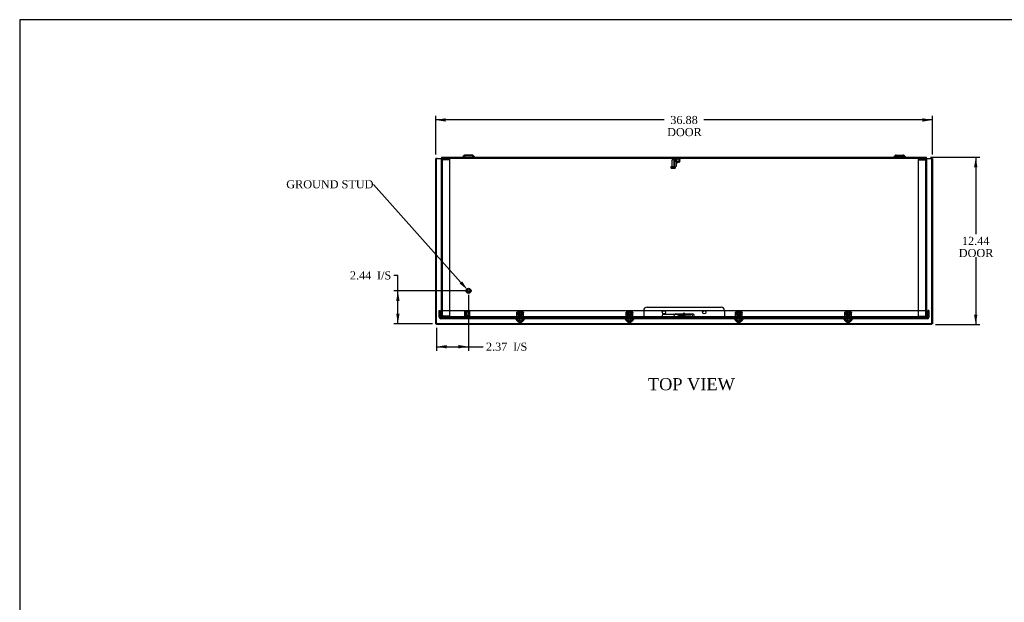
# Model space of a CAD drawing. Header units: inches. Extents: x 1 to 150, y -1 to 99.
# Tile 4 of 8: x 1 to 74, y 56 to 99. Entities that reach past the tile are written whole.
import ezdxf
from ezdxf import colors
from ezdxf.entities.mleader import LeaderData, LeaderLine
from ezdxf.enums import TextEntityAlignment as Align
from ezdxf.lldxf.tags import DXFTag
from ezdxf.math import Vec2, Vec3

# ---------------------------------------------------------------- set-up
doc = ezdxf.new("R2010")
doc.units = ezdxf.units.IN
doc.header["$MEASUREMENT"] = 0
for name, color, linetype in [('COM55240', 7, 'Continuous'), ('COM70472-31', 7, 'Continuous'), ('COM70473-31', 7, 'Continuous'), ('COM70474-5', 7, 'Continuous'), ('COM70475', 7, 'Continuous'), ('Default', 7, 'Continuous'), ('GRDKITSTARWASHER', 7, 'Continuous'), ('NTS16522', 7, 'Continuous'), ('RNG17670', 7, 'Continuous'), ('RVT19019', 7, 'Continuous'), ('SCS18970', 7, 'Continuous'), ('SCS19475', 7, 'Continuous'), ('STD26152', 7, 'Continuous'), ('WAF250205', 7, 'Continuous')]:
    doc.layers.add(name, color=color, linetype=linetype)
doc.styles.add('SEACAD_Times_New_Roman', font='times.ttf')
tags = doc.linetypes.add('HIDDEN2', pattern=[0.1875, 0.125, -0.0625]).pattern_tags.tags
tags[6:7] = [DXFTag(74, 4), DXFTag(75, 0), DXFTag(340, '0'), DXFTag(46, 0.0), DXFTag(50, 0.0), DXFTag(44, 0.0), DXFTag(45, 0.0)]
tags[4:5] = [DXFTag(74, 4), DXFTag(75, 0), DXFTag(340, '0'), DXFTag(46, 0.0), DXFTag(50, 0.0), DXFTag(44, 0.0), DXFTag(45, 0.0)]
doc.dimstyles.new('HAMMOND_(STH_-_120x80)', dxfattribs={"dimtxt": 0.6, "dimasz": 0.75, "dimexe": 0.3, "dimexo": 0.3, "dimgap": 0.15, "dimtad": 0, "dimtih": 1, "dimtoh": 1, "dimzin": 0, "dimdsep": 46, "dimtxsty": 'SEACAD_Times_New_Roman', "dimblk1": '_SE_FILLED', "dimblk2": '_SE_FILLED', "dimsah": 1, "dimcen": 0.3, "dimadec": 0, "dimazin": 0, "dimtfac": 0.8, "dimtofl": 0, "dimtmove": 1, "dimatfit": 3, "dimfxl": 1, "dimtolj": 1, "dimtzin": 0, "dimarcsym": 0})

# ---------------------------------------------------------------- blocks, each defined once
blk = doc.blocks.new('SE5')
at = {"layer": 'COM55240', "color": 7, "linetype": 'HIDDEN2'}
for p, q in [((49.455, 77.433), (49.455, 77.49)), ((49.518, 77.49), (49.455, 77.49)), ((50.393, 77.49), (49.518, 77.49)), ((49.518, 77.433), (49.518, 77.49)), ((49.58, 77.526), (49.58, 77.578)), ((49.83, 77.578), (49.58, 77.578)), ((49.83, 77.526), (49.58, 77.526)), ((49.58, 77.526), (49.58, 77.441)), ((49.58, 77.49), (49.58, 77.433)), ((49.83, 77.526), (49.83, 77.578)), ((49.83, 77.441), (49.83, 77.526)), ((49.83, 77.49), (49.83, 77.433)), ((49.887, 77.49), (49.887, 77.433)), ((50.024, 77.433), (50.024, 77.49)), ((50.143, 77.49), (50.143, 77.433)), ((50.268, 77.433), (50.268, 77.49)), ((50.33, 77.433), (50.33, 77.49)), ((50.393, 77.433), (50.393, 77.49)), ((50.455, 77.49), (50.393, 77.49)), ((50.455, 77.433), (50.455, 77.49)), ((49.58, 77.433), (49.58, 77.441)), ((49.83, 77.441), (49.83, 77.433))]:
    blk.add_line(p, q, dxfattribs=at)
at = {"layer": 'COM70472-31', "color": 7, "linetype": 'Continuous'}
for p, q in [((31.518, 76.923), (31.518, 89.181)), ((31.626, 89.181), (31.518, 89.181)), ((31.626, 89.181), (31.955, 89.181)), ((31.955, 89.289), (67.955, 89.289)), ((31.955, 89.289), (31.955, 89.181)), ((33.614, 89.415), (33.496, 89.298)), ((34.224, 89.445), (33.686, 89.445)), ((34.414, 89.298), (34.296, 89.415)), ((65.614, 89.415), (65.496, 89.298)), ((65.686, 89.445), (66.224, 89.445)), ((66.414, 89.298), (66.296, 89.415)), ((67.955, 89.181), (67.955, 89.289)), ((67.955, 89.181), (68.285, 89.181)), ((68.393, 89.181), (68.285, 89.181)), ((68.393, 89.181), (68.393, 76.923)), ((31.518, 76.923), (31.59, 76.923)), ((31.59, 76.851), (31.59, 76.923)), ((68.32, 76.851), (31.59, 76.851)), ((68.32, 76.851), (68.32, 76.923)), ((68.393, 76.923), (68.321, 76.923))]:
    blk.add_line(p, q, dxfattribs=at)
at = {"layer": 'COM70472-31', "color": 7, "linetype": 'HIDDEN2'}
for p, q in [((31.59, 76.923), (31.59, 89.181)), ((31.955, 89.217), (67.955, 89.217)), ((31.955, 89.109), (31.955, 89.181)), ((33.665, 89.364), (33.547, 89.247)), ((34.224, 89.373), (33.686, 89.373)), ((33.83, 89.445), (33.83, 89.373)), ((34.08, 89.373), (34.08, 89.445)), ((34.363, 89.247), (34.245, 89.364)), ((65.665, 89.364), (65.547, 89.247)), ((65.686, 89.373), (66.224, 89.373)), ((65.83, 89.445), (65.83, 89.373)), ((66.08, 89.373), (66.08, 89.445)), ((66.363, 89.247), (66.245, 89.364)), ((67.955, 89.181), (67.955, 89.089)), ((68.321, 89.181), (68.321, 76.923)), ((31.955, 77.361), (31.955, 77.489)), ((32.55, 77.469), (32.58, 77.469)), ((32.55, 77.469), (32.55, 77.361)), ((32.58, 77.469), (32.58, 77.453)), ((48.455, 77.628), (50.455, 77.628)), ((67.33, 77.469), (67.36, 77.469)), ((67.33, 77.433), (67.33, 77.469)), ((67.36, 77.469), (67.36, 77.361)), ((67.955, 77.469), (67.955, 77.361)), ((68.32, 76.923), (31.59, 76.923)), ((67.33, 77.433), (32.58, 77.433)), ((32.58, 77.361), (32.58, 77.381)), ((37.668, 77.433), (37.668, 77.361)), ((37.898, 77.361), (37.898, 77.433)), ((45.783, 77.433), (45.783, 77.361)), ((46.013, 77.361), (46.013, 77.433)), ((49.887, 77.433), (49.887, 77.361)), ((50.024, 77.361), (50.024, 77.433)), ((53.897, 77.433), (53.897, 77.361)), ((54.127, 77.361), (54.127, 77.433)), ((62.012, 77.433), (62.012, 77.361)), ((62.242, 77.361), (62.242, 77.433))]:
    blk.add_line(p, q, dxfattribs=at)
at = {"layer": 'COM70472-31', "color": 7, "linetype": 'Continuous'}
for centre, radius, start, end in [((33.475, 89.319), 0.03, 270, 315), ((33.686, 89.343), 0.102, 90, 135), ((34.224, 89.343), 0.102, 45, 90), ((34.435, 89.319), 0.03, 225, 270), ((65.475, 89.319), 0.03, 270, 315), ((65.686, 89.343), 0.102, 90, 135), ((66.224, 89.343), 0.102, 45, 90), ((66.435, 89.319), 0.03, 225, 270)]:
    blk.add_arc(centre, radius, start, end, dxfattribs=at)
at = {"layer": 'COM70472-31', "color": 7, "linetype": 'HIDDEN2'}
for centre, radius, start, end in [((33.475, 89.319), 0.102, 270, 315), ((33.686, 89.343), 0.03, 90, 135), ((34.224, 89.343), 0.03, 45, 90), ((34.435, 89.319), 0.102, 225, 270), ((65.475, 89.319), 0.102, 270, 315), ((65.686, 89.343), 0.03, 90, 135), ((66.224, 89.343), 0.03, 45, 90), ((66.435, 89.319), 0.102, 225, 270), ((48.455, 77.503), 0.125, 90, 195.78331), ((50.455, 77.503), 0.125, 344.21669, 90)]:
    blk.add_arc(centre, radius, start, end, dxfattribs=at)
for points, knots in [([(48.455, 77.361), (48.448, 77.361), (48.442, 77.361), (48.428, 77.361), (48.422, 77.361), (48.409, 77.362), (48.403, 77.363), (48.391, 77.366), (48.385, 77.368), (48.374, 77.375), (48.369, 77.379), (48.36, 77.39), (48.356, 77.397), (48.348, 77.414), (48.345, 77.424), (48.339, 77.445), (48.337, 77.457), (48.335, 77.469)], [0, 0, 0, 0, 0.125, 0.125, 0.25, 0.25, 0.375, 0.375, 0.5, 0.5, 0.625, 0.625, 0.75, 0.75, 0.875, 0.875, 1, 1, 1, 1]), ([(48.455, 77.433), (48.452, 77.433), (48.446, 77.433), (48.437, 77.433), (48.428, 77.433), (48.42, 77.433), (48.411, 77.434), (48.403, 77.434), (48.395, 77.434), (48.387, 77.435), (48.377, 77.437), (48.365, 77.44), (48.354, 77.446), (48.346, 77.452), (48.342, 77.458), (48.338, 77.463), (48.336, 77.467), (48.335, 77.469)], [0, 0, 0, 0, 0.064467, 0.128729, 0.192586, 0.25584, 0.318296, 0.379772, 0.440105, 0.499142, 0.556739, 0.680356, 0.795221, 0.84942, 0.9015, 0.95162, 1, 1, 1, 1]), ([(50.575, 77.469), (50.573, 77.457), (50.571, 77.445), (50.565, 77.424), (50.562, 77.414), (50.554, 77.397), (50.55, 77.39), (50.541, 77.379), (50.536, 77.375), (50.525, 77.368), (50.519, 77.366), (50.507, 77.363), (50.501, 77.362), (50.488, 77.361), (50.482, 77.361), (50.468, 77.361), (50.462, 77.361), (50.455, 77.361)], [0, 0, 0, 0, 0.125, 0.125, 0.25, 0.25, 0.375, 0.375, 0.5, 0.5, 0.625, 0.625, 0.75, 0.75, 0.875, 0.875, 1, 1, 1, 1]), ([(50.575, 77.469), (50.575, 77.468), (50.574, 77.466), (50.572, 77.462), (50.569, 77.459), (50.567, 77.456), (50.564, 77.453), (50.561, 77.45), (50.558, 77.448), (50.555, 77.446), (50.551, 77.444), (50.547, 77.442), (50.543, 77.44), (50.539, 77.439), (50.535, 77.438), (50.526, 77.436), (50.513, 77.434), (50.497, 77.433), (50.482, 77.433), (50.468, 77.433), (50.459, 77.433), (50.455, 77.433)], [0, 0, 0, 0, 0.027466, 0.055461, 0.084035, 0.11323, 0.14308, 0.173615, 0.204858, 0.236824, 0.269518, 0.302936, 0.337071, 0.37191, 0.407439, 0.443638, 0.575107, 0.712953, 0.807502, 0.903408, 1, 1, 1, 1])]:
    blk.add_open_spline(points, degree=3, knots=knots, dxfattribs=at)
at = {"layer": 'COM70472-31', "color": 7, "linetype": 'Continuous'}
for points in [[(31.518, 76.923), (31.518, 76.926), (31.52, 76.929), (31.531, 76.935), (31.539, 76.938), (31.559, 76.944), (31.571, 76.947), (31.597, 76.953), (31.611, 76.956), (31.626, 76.959)], [(31.626, 76.959), (31.623, 76.955), (31.62, 76.95), (31.614, 76.941), (31.611, 76.937), (31.605, 76.93), (31.602, 76.928), (31.596, 76.924), (31.593, 76.923), (31.59, 76.923)], [(31.59, 76.923), (31.59, 76.926), (31.59, 76.929), (31.594, 76.935), (31.597, 76.938), (31.603, 76.944), (31.607, 76.947), (31.616, 76.953), (31.621, 76.956), (31.626, 76.959)], [(31.626, 76.959), (31.623, 76.945), (31.62, 76.931), (31.614, 76.905), (31.611, 76.893), (31.605, 76.873), (31.602, 76.865), (31.596, 76.854), (31.593, 76.851), (31.59, 76.851)], [(68.285, 76.959), (68.289, 76.956), (68.294, 76.953), (68.303, 76.947), (68.307, 76.944), (68.313, 76.938), (68.316, 76.935), (68.32, 76.929), (68.321, 76.926), (68.321, 76.923)], [(68.32, 76.923), (68.317, 76.923), (68.314, 76.924), (68.308, 76.928), (68.305, 76.93), (68.299, 76.937), (68.296, 76.941), (68.29, 76.95), (68.287, 76.955), (68.285, 76.959)], [(68.32, 76.851), (68.317, 76.851), (68.314, 76.854), (68.308, 76.865), (68.305, 76.873), (68.299, 76.893), (68.296, 76.905), (68.29, 76.931), (68.287, 76.945), (68.285, 76.959)], [(68.285, 76.959), (68.299, 76.956), (68.313, 76.953), (68.339, 76.947), (68.351, 76.944), (68.371, 76.938), (68.379, 76.935), (68.39, 76.929), (68.393, 76.926), (68.393, 76.923)]]:
    blk.add_open_spline(points, degree=3, knots=[0, 0, 0, 0, 0.25, 0.25, 0.5, 0.5, 0.75, 0.75, 1, 1, 1, 1], dxfattribs=at)
at = {"layer": 'COM70473-31', "color": 7, "linetype": 'HIDDEN2'}
for p, q in [((31.783, 77.397), (31.783, 77.914)), ((31.783, 77.914), (31.855, 77.914)), ((31.855, 77.397), (31.855, 77.914)), ((31.908, 77.397), (31.908, 77.914)), ((31.908, 77.914), (68.002, 77.914)), ((49.33, 77.647), (50.58, 77.647)), ((68.002, 77.914), (68.002, 77.397)), ((68.055, 77.914), (68.055, 77.397)), ((68.127, 77.914), (68.055, 77.914)), ((68.127, 77.914), (68.127, 77.397)), ((68.019, 77.361), (31.891, 77.361)), ((68.019, 77.289), (31.891, 77.289)), ((31.908, 77.397), (31.908, 77.361)), ((31.908, 77.361), (31.908, 77.289)), ((37.432, 77.289), (37.559, 77.143)), ((37.487, 77.337), (37.655, 77.143)), ((37.559, 77.143), (38.007, 77.143)), ((37.912, 77.143), (38.079, 77.337)), ((38.007, 77.143), (38.134, 77.289)), ((45.547, 77.289), (45.674, 77.143)), ((45.601, 77.337), (45.769, 77.143)), ((45.674, 77.143), (46.122, 77.143)), ((46.026, 77.143), (46.194, 77.337)), ((46.122, 77.143), (46.248, 77.289)), ((53.662, 77.289), (53.788, 77.143)), ((53.716, 77.337), (53.884, 77.143)), ((53.788, 77.143), (54.236, 77.143)), ((54.141, 77.143), (54.309, 77.337)), ((54.236, 77.143), (54.363, 77.289)), ((61.776, 77.289), (61.903, 77.143)), ((61.831, 77.337), (61.999, 77.143)), ((61.903, 77.143), (62.351, 77.143)), ((62.256, 77.143), (62.423, 77.337)), ((62.351, 77.143), (62.478, 77.289)), ((68.002, 77.361), (68.002, 77.397)), ((68.002, 77.361), (68.002, 77.289))]:
    blk.add_line(p, q, dxfattribs=at)
for centre, radius, start, end in [((49.33, 77.522), 0.125, 90, 270), ((50.58, 77.522), 0.125, 270, 90), ((31.891, 77.397), 0.108, 180, 270), ((31.891, 77.397), 0.036, 180, 270), ((37.432, 77.289), 0.072, 41, 90), ((38.134, 77.289), 0.072, 90, 139), ((45.547, 77.289), 0.072, 41, 90), ((46.248, 77.289), 0.072, 90, 139), ((53.662, 77.289), 0.072, 41, 90), ((54.363, 77.289), 0.072, 90, 139), ((61.776, 77.289), 0.072, 41, 90), ((62.478, 77.289), 0.072, 90, 139), ((68.019, 77.397), 0.036, 270, 0), ((68.019, 77.397), 0.108, 270, 0)]:
    blk.add_arc(centre, radius, start, end, dxfattribs=at)
at = {"layer": 'COM70474-5', "color": 7, "linetype": 'HIDDEN2'}
for p, q in [((32.58, 89.217), (32.58, 89.145)), ((67.33, 89.197), (67.33, 89.125)), ((67.33, 89.197), (67.847, 89.197)), ((31.955, 89.109), (31.955, 89.092)), ((31.955, 77.506), (31.955, 89.092)), ((31.955, 89.092), (32.063, 89.092)), ((32.027, 89.109), (32.027, 89.092)), ((32.027, 77.506), (32.027, 89.092)), ((32.063, 89.145), (32.58, 89.145)), ((32.58, 89.092), (32.063, 89.092)), ((32.58, 77.506), (32.58, 89.092)), ((67.33, 89.125), (67.847, 89.125)), ((67.847, 89.072), (67.33, 89.072)), ((67.33, 89.072), (67.33, 77.486)), ((67.847, 89.072), (67.955, 89.072)), ((67.883, 89.072), (67.883, 89.089)), ((67.883, 89.072), (67.883, 77.486)), ((67.955, 89.072), (67.955, 89.089)), ((67.955, 89.072), (67.955, 77.486)), ((31.955, 77.506), (31.955, 77.489)), ((32.063, 77.506), (31.955, 77.506)), ((32.027, 77.506), (32.027, 77.489)), ((32.063, 77.506), (32.58, 77.506)), ((67.33, 77.486), (67.847, 77.486)), ((67.955, 77.486), (67.847, 77.486)), ((67.883, 77.469), (67.883, 77.486)), ((67.955, 77.469), (67.955, 77.486)), ((32.58, 77.453), (32.063, 77.453)), ((32.58, 77.381), (32.063, 77.381)), ((32.58, 77.381), (32.58, 77.453)), ((67.847, 77.433), (67.33, 77.433)), ((67.33, 77.361), (67.33, 77.433))]:
    blk.add_line(p, q, dxfattribs=at)
for centre, radius, start, end in [((32.063, 89.109), 0.108, 90, 180), ((67.847, 89.089), 0.108, 0, 90), ((32.063, 89.109), 0.036, 90, 180), ((67.847, 89.089), 0.036, 0, 90), ((32.063, 77.489), 0.108, 180, 270), ((32.063, 77.489), 0.036, 180, 270), ((67.847, 77.469), 0.108, 270, 0), ((67.847, 77.469), 0.036, 270, 0)]:
    blk.add_arc(centre, radius, start, end, dxfattribs=at)
at = {"layer": 'COM70475', "color": 7, "linetype": 'HIDDEN2'}
for p, q in [((46.955, 77.897), (46.955, 77.505)), ((46.955, 77.505), (46.955, 77.397)), ((46.955, 77.469), (52.955, 77.469)), ((47.205, 78.147), (52.705, 78.147)), ((52.955, 77.897), (52.955, 77.505)), ((52.955, 77.505), (52.955, 77.397)), ((46.955, 77.397), (52.955, 77.397))]:
    blk.add_line(p, q, dxfattribs=at)
for centre in [(48.455, 77.772), (51.455, 77.772)]:
    blk.add_circle(centre, 0.125, dxfattribs=at)
for centre, start, end in [((47.205, 77.897), 90, 180), ((52.705, 77.897), 0, 90)]:
    blk.add_arc(centre, 0.25, start, end, dxfattribs=at)
at = {"layer": 'GRDKITSTARWASHER', "color": 7, "linetype": 'HIDDEN2'}
for p, q in [((49.352, 89.212), (49.398, 89.164)), ((49.398, 89.164), (49.361, 89.114)), ((49.412, 89.175), (49.38, 89.233)), ((49.472, 89.194), (49.412, 89.175)), ((49.463, 89.26), (49.472, 89.194)), ((49.489, 89.194), (49.498, 89.26)), ((49.549, 89.175), (49.489, 89.194)), ((49.58, 89.233), (49.549, 89.175)), ((49.563, 89.164), (49.609, 89.212)), ((49.6, 89.114), (49.563, 89.164)), ((49.29, 89.109), (49.355, 89.097)), ((49.355, 89.034), (49.29, 89.022)), ((49.361, 89.114), (49.301, 89.142)), ((49.301, 88.989), (49.361, 89.017)), ((49.398, 88.967), (49.352, 88.919)), ((49.355, 89.097), (49.355, 89.034)), ((49.361, 89.017), (49.398, 88.967)), ((49.38, 88.898), (49.412, 88.956)), ((49.412, 88.956), (49.472, 88.937)), ((49.472, 88.937), (49.463, 88.871)), ((49.489, 88.937), (49.549, 88.956)), ((49.498, 88.871), (49.489, 88.937)), ((49.549, 88.956), (49.58, 88.898)), ((49.563, 88.967), (49.6, 89.017)), ((49.609, 88.919), (49.563, 88.967)), ((49.66, 89.142), (49.6, 89.114)), ((49.6, 89.017), (49.66, 88.989)), ((49.605, 89.097), (49.671, 89.109)), ((49.605, 89.034), (49.605, 89.097)), ((49.671, 89.022), (49.605, 89.034))]:
    blk.add_line(p, q, dxfattribs=at)
blk.add_circle((49.48, 89.065), 0.1, dxfattribs=at)
for start, end in [(120.84842, 131.15158), (84.84842, 95.15158), (48.84842, 59.15158), (156.84842, 167.15158), (192.84842, 203.15158), (228.84842, 239.15158), (264.84842, 275.15158), (300.84842, 311.15158), (12.84842, 23.15158), (336.84842, 347.15158)]:
    blk.add_arc((49.48, 89.065), 0.195, start, end, dxfattribs=at)
at = {"layer": 'NTS16522', "color": 7, "linetype": 'HIDDEN2'}
for p, q in [((37.533, 77.789), (38.033, 77.789)), ((37.533, 77.757), (37.533, 77.789)), ((38.033, 77.771), (37.533, 77.771)), ((37.533, 77.376), (37.533, 77.757)), ((37.533, 77.611), (38.033, 77.611)), ((37.533, 77.594), (38.033, 77.594)), ((37.607, 77.712), (37.628, 77.736)), ((37.625, 77.611), (37.607, 77.712)), ((37.607, 77.712), (37.633, 77.712)), ((37.638, 77.575), (37.625, 77.575)), ((37.625, 77.575), (37.625, 77.565)), ((37.64, 77.565), (37.625, 77.565)), ((37.628, 77.736), (37.938, 77.736)), ((37.633, 77.712), (37.628, 77.736)), ((37.933, 77.712), (37.633, 77.712)), ((37.633, 77.712), (37.65, 77.611)), ((37.64, 77.565), (37.635, 77.594)), ((37.641, 77.565), (37.64, 77.565)), ((37.647, 77.521), (37.64, 77.565)), ((37.641, 77.565), (37.662, 77.565)), ((37.919, 77.521), (37.647, 77.521)), ((37.662, 77.521), (37.662, 77.565)), ((37.676, 77.789), (37.676, 77.771)), ((37.688, 77.736), (37.688, 77.521)), ((37.695, 77.736), (37.705, 77.726)), ((37.705, 77.726), (37.861, 77.726)), ((37.705, 77.726), (37.705, 77.521)), ((37.861, 77.726), (37.871, 77.736)), ((37.861, 77.521), (37.861, 77.726)), ((37.878, 77.736), (37.878, 77.521)), ((37.89, 77.771), (37.89, 77.789)), ((37.904, 77.565), (37.925, 77.565)), ((37.904, 77.565), (37.904, 77.521)), ((37.916, 77.611), (37.933, 77.712)), ((37.926, 77.565), (37.919, 77.521)), ((37.926, 77.565), (37.925, 77.565)), ((37.926, 77.565), (37.932, 77.594)), ((37.926, 77.565), (37.941, 77.565)), ((37.928, 77.575), (37.941, 77.575)), ((37.933, 77.712), (37.938, 77.736)), ((37.933, 77.712), (37.959, 77.712)), ((37.938, 77.736), (37.959, 77.712)), ((37.959, 77.712), (37.941, 77.611)), ((37.941, 77.565), (37.941, 77.575)), ((38.033, 77.789), (38.033, 77.757)), ((38.033, 77.376), (38.033, 77.757)), ((45.648, 77.789), (46.148, 77.789)), ((45.648, 77.757), (45.648, 77.789)), ((46.148, 77.771), (45.648, 77.771)), ((45.648, 77.376), (45.648, 77.757)), ((45.648, 77.611), (46.148, 77.611)), ((45.648, 77.594), (46.148, 77.594)), ((45.722, 77.712), (45.743, 77.736)), ((45.74, 77.611), (45.722, 77.712)), ((45.722, 77.712), (45.747, 77.712)), ((45.753, 77.575), (45.739, 77.575)), ((45.739, 77.575), (45.739, 77.565)), ((45.739, 77.565), (45.754, 77.565)), ((45.743, 77.736), (46.053, 77.736)), ((45.747, 77.712), (45.743, 77.736)), ((46.048, 77.712), (45.747, 77.712)), ((45.747, 77.712), (45.765, 77.611)), ((45.754, 77.565), (45.749, 77.594)), ((45.756, 77.565), (45.754, 77.565)), ((45.762, 77.521), (45.754, 77.565)), ((45.756, 77.565), (45.777, 77.565)), ((46.033, 77.521), (45.762, 77.521)), ((45.777, 77.521), (45.777, 77.565)), ((45.791, 77.789), (45.791, 77.771)), ((45.803, 77.736), (45.803, 77.521)), ((45.81, 77.736), (45.82, 77.726)), ((45.82, 77.726), (45.976, 77.726)), ((45.82, 77.726), (45.82, 77.521)), ((45.976, 77.726), (45.986, 77.736)), ((45.976, 77.521), (45.976, 77.726)), ((45.993, 77.736), (45.993, 77.521)), ((46.005, 77.771), (46.005, 77.789)), ((46.018, 77.565), (46.04, 77.565)), ((46.018, 77.565), (46.018, 77.521)), ((46.03, 77.611), (46.048, 77.712)), ((46.041, 77.565), (46.033, 77.521)), ((46.041, 77.565), (46.04, 77.565)), ((46.041, 77.565), (46.046, 77.594)), ((46.041, 77.565), (46.056, 77.565)), ((46.043, 77.575), (46.056, 77.575)), ((46.048, 77.712), (46.053, 77.736)), ((46.048, 77.712), (46.073, 77.712)), ((46.053, 77.736), (46.073, 77.712)), ((46.073, 77.712), (46.056, 77.611)), ((46.056, 77.565), (46.056, 77.575)), ((46.148, 77.789), (46.148, 77.757)), ((46.148, 77.376), (46.148, 77.757)), ((53.762, 77.789), (54.262, 77.789)), ((53.762, 77.757), (53.762, 77.789)), ((54.262, 77.771), (53.762, 77.771)), ((53.762, 77.376), (53.762, 77.757)), ((53.762, 77.611), (54.262, 77.611)), ((53.762, 77.594), (54.262, 77.594)), ((53.837, 77.712), (53.857, 77.736)), ((53.854, 77.611), (53.837, 77.712)), ((53.837, 77.712), (53.862, 77.712)), ((53.867, 77.575), (53.854, 77.575)), ((53.854, 77.575), (53.854, 77.565)), ((53.869, 77.565), (53.854, 77.565)), ((53.857, 77.736), (54.167, 77.736)), ((53.862, 77.712), (53.857, 77.736)), ((54.163, 77.712), (53.862, 77.712)), ((53.862, 77.712), (53.88, 77.611)), ((53.869, 77.565), (53.864, 77.594)), ((53.87, 77.565), (53.869, 77.565)), ((53.877, 77.521), (53.869, 77.565)), ((53.87, 77.565), (53.892, 77.565)), ((54.148, 77.521), (53.877, 77.521)), ((53.892, 77.521), (53.892, 77.565)), ((53.905, 77.789), (53.905, 77.771)), ((53.917, 77.736), (53.917, 77.521)), ((53.924, 77.736), (53.934, 77.726)), ((53.934, 77.726), (54.09, 77.726)), ((53.934, 77.726), (53.934, 77.521)), ((54.09, 77.726), (54.1, 77.736)), ((54.09, 77.521), (54.09, 77.726)), ((54.107, 77.736), (54.107, 77.521)), ((54.119, 77.771), (54.119, 77.789)), ((54.133, 77.565), (54.154, 77.565)), ((54.133, 77.565), (54.133, 77.521)), ((54.145, 77.611), (54.163, 77.712)), ((54.156, 77.565), (54.148, 77.521)), ((54.156, 77.565), (54.154, 77.565)), ((54.156, 77.565), (54.161, 77.594)), ((54.156, 77.565), (54.171, 77.565)), ((54.157, 77.575), (54.171, 77.575)), ((54.163, 77.712), (54.167, 77.736)), ((54.163, 77.712), (54.188, 77.712)), ((54.167, 77.736), (54.188, 77.712)), ((54.188, 77.712), (54.17, 77.611)), ((54.171, 77.565), (54.171, 77.575)), ((54.262, 77.789), (54.262, 77.757)), ((54.262, 77.376), (54.262, 77.757)), ((61.877, 77.789), (62.377, 77.789)), ((61.877, 77.757), (61.877, 77.789)), ((62.377, 77.771), (61.877, 77.771)), ((61.877, 77.376), (61.877, 77.757)), ((61.877, 77.611), (62.377, 77.611)), ((61.877, 77.594), (62.377, 77.594)), ((61.951, 77.712), (61.972, 77.736)), ((61.969, 77.611), (61.951, 77.712)), ((61.951, 77.712), (61.977, 77.712)), ((61.982, 77.575), (61.969, 77.575)), ((61.969, 77.575), (61.969, 77.565)), ((61.984, 77.565), (61.969, 77.565)), ((61.972, 77.736), (62.282, 77.736)), ((61.977, 77.712), (61.972, 77.736)), ((62.277, 77.712), (61.977, 77.712)), ((61.977, 77.712), (61.994, 77.611)), ((61.984, 77.565), (61.979, 77.594)), ((61.985, 77.565), (61.984, 77.565)), ((61.991, 77.521), (61.984, 77.565)), ((61.985, 77.565), (62.006, 77.565)), ((62.263, 77.521), (61.991, 77.521)), ((62.006, 77.521), (62.006, 77.565)), ((62.02, 77.789), (62.02, 77.771)), ((62.032, 77.736), (62.032, 77.521)), ((62.039, 77.736), (62.049, 77.726)), ((62.049, 77.726), (62.205, 77.726)), ((62.049, 77.726), (62.049, 77.521)), ((62.205, 77.726), (62.215, 77.736)), ((62.205, 77.521), (62.205, 77.726)), ((62.222, 77.736), (62.222, 77.521)), ((62.234, 77.771), (62.234, 77.789)), ((62.248, 77.565), (62.269, 77.565)), ((62.248, 77.565), (62.248, 77.521)), ((62.26, 77.611), (62.277, 77.712)), ((62.27, 77.565), (62.263, 77.521)), ((62.27, 77.565), (62.269, 77.565)), ((62.27, 77.565), (62.276, 77.594)), ((62.27, 77.565), (62.285, 77.565)), ((62.272, 77.575), (62.285, 77.575)), ((62.277, 77.712), (62.282, 77.736)), ((62.277, 77.712), (62.303, 77.712)), ((62.282, 77.736), (62.303, 77.712)), ((62.303, 77.712), (62.285, 77.611)), ((62.285, 77.565), (62.285, 77.575)), ((62.377, 77.789), (62.377, 77.757)), ((62.377, 77.376), (62.377, 77.757)), ((37.533, 77.344), (37.533, 77.376)), ((38.033, 77.344), (37.533, 77.344)), ((37.596, 77.361), (37.596, 77.344)), ((37.64, 77.361), (37.64, 77.344)), ((37.676, 77.361), (37.676, 77.344)), ((37.89, 77.344), (37.89, 77.361)), ((37.926, 77.361), (37.926, 77.344)), ((37.97, 77.361), (37.97, 77.344)), ((38.033, 77.376), (38.033, 77.344)), ((45.648, 77.344), (45.648, 77.376)), ((46.148, 77.344), (45.648, 77.344)), ((45.711, 77.361), (45.711, 77.344)), ((45.755, 77.361), (45.755, 77.344)), ((45.791, 77.361), (45.791, 77.344)), ((46.005, 77.344), (46.005, 77.361)), ((46.041, 77.361), (46.041, 77.344)), ((46.085, 77.361), (46.085, 77.344)), ((46.148, 77.376), (46.148, 77.344)), ((53.762, 77.344), (53.762, 77.376)), ((54.262, 77.344), (53.762, 77.344)), ((53.825, 77.361), (53.825, 77.344)), ((53.869, 77.361), (53.869, 77.344)), ((53.905, 77.361), (53.905, 77.344)), ((54.119, 77.344), (54.119, 77.361)), ((54.155, 77.361), (54.155, 77.344)), ((54.199, 77.361), (54.199, 77.344)), ((54.262, 77.376), (54.262, 77.344)), ((61.877, 77.344), (61.877, 77.376)), ((62.377, 77.344), (61.877, 77.344)), ((61.94, 77.361), (61.94, 77.344)), ((61.984, 77.361), (61.984, 77.344)), ((62.02, 77.361), (62.02, 77.344)), ((62.234, 77.344), (62.234, 77.361)), ((62.27, 77.361), (62.27, 77.344)), ((62.314, 77.361), (62.314, 77.344)), ((62.377, 77.376), (62.377, 77.344))]:
    blk.add_line(p, q, dxfattribs=at)
for centre, start_param, end_param in [((37.583, 77.257), -0.946712, -0.820505), ((37.983, 77.257), 0.820505, 0.946712), ((45.697, 77.257), -0.946712, -0.820505), ((46.098, 77.257), 0.820505, 0.946712), ((53.812, 77.257), -0.946712, -0.820505), ((54.213, 77.257), 0.820505, 0.946712), ((61.927, 77.257), -0.946712, -0.820505), ((62.327, 77.257), 0.820505, 0.946712)]:
    blk.add_ellipse(centre, major_axis=(0, 0.451), ratio=0.176327, start_param=start_param, end_param=end_param, dxfattribs=at)
at = {"layer": 'RNG17670', "color": 7, "linetype": 'HIDDEN2'}
for p, q in [((37.881, 77.426), (37.613, 77.426)), ((37.613, 77.426), (37.613, 77.393)), ((37.881, 77.393), (37.613, 77.393)), ((37.658, 77.426), (37.658, 77.393)), ((37.881, 77.426), (37.881, 77.393)), ((45.727, 77.426), (45.996, 77.426)), ((45.727, 77.426), (45.727, 77.393)), ((45.727, 77.393), (45.996, 77.393)), ((45.773, 77.426), (45.773, 77.393)), ((45.996, 77.426), (45.996, 77.393)), ((54.11, 77.426), (53.842, 77.426)), ((53.842, 77.426), (53.842, 77.393)), ((54.11, 77.393), (53.842, 77.393)), ((53.887, 77.426), (53.887, 77.393)), ((54.11, 77.426), (54.11, 77.393)), ((62.225, 77.426), (61.957, 77.426)), ((61.957, 77.426), (61.957, 77.393)), ((62.225, 77.393), (61.957, 77.393)), ((62.002, 77.426), (62.002, 77.393)), ((62.225, 77.426), (62.225, 77.393))]:
    blk.add_line(p, q, dxfattribs=at)
at = {"layer": 'RVT19019', "color": 7, "linetype": 'HIDDEN2'}
for p, q in [((50.018, 77.689), (49.893, 77.689)), ((49.893, 77.689), (49.893, 77.361)), ((50.018, 77.361), (50.018, 77.689)), ((50.06, 77.321), (49.85, 77.321))]:
    blk.add_line(p, q, dxfattribs=at)
for centre, start, end in [((49.85, 77.341), 90, 270), ((50.06, 77.341), 270, 90)]:
    blk.add_arc(centre, 0.02, start, end, dxfattribs=at)
at = {"layer": 'SCS18970', "color": 7, "linetype": 'HIDDEN2'}
for p, q in [((48.959, 88.549), (48.959, 88.539)), ((48.962, 88.534), (48.96, 88.534)), ((49.113, 88.534), (48.962, 88.534)), ((49.296, 88.579), (48.989, 88.579)), ((49.033, 88.469), (49.252, 88.469)), ((49.048, 89.054), (49.048, 88.579)), ((49.067, 88.579), (49.067, 89.054)), ((49.213, 89.079), (49.073, 89.079)), ((49.173, 88.534), (49.113, 88.534)), ((49.113, 88.534), (49.113, 88.469)), ((49.173, 88.534), (49.173, 88.469)), ((49.324, 88.534), (49.173, 88.534)), ((49.219, 88.579), (49.219, 89.054)), ((49.238, 88.579), (49.238, 89.054)), ((49.324, 88.534), (49.326, 88.534)), ((49.326, 88.539), (49.326, 88.549))]:
    blk.add_line(p, q, dxfattribs=at)
for centre, radius, start, end in [((48.989, 88.549), 0.03, 90, 180), ((49.029, 88.539), 0.07, 180, 184.09604), ((49.073, 89.054), 0.025, 90, 180), ((49.213, 89.054), 0.025, 0, 90), ((49.296, 88.549), 0.03, 0, 90), ((49.256, 88.539), 0.07, 355.90396, 0)]:
    blk.add_arc(centre, radius, start, end, dxfattribs=at)
for points, knots in [([(48.962, 88.534), (48.962, 88.53), (48.963, 88.525), (48.966, 88.517), (48.967, 88.513), (48.971, 88.505), (48.973, 88.501), (48.979, 88.494), (48.982, 88.49), (48.992, 88.481), (48.999, 88.477), (49.012, 88.472), (49.016, 88.471), (49.025, 88.469), (49.029, 88.469), (49.033, 88.469)], [0, 0, 0, 0, 0.125, 0.125, 0.25, 0.25, 0.375, 0.375, 0.5, 0.5, 0.75, 0.75, 0.875, 0.875, 1, 1, 1, 1]), ([(49.252, 88.469), (49.261, 88.469), (49.27, 88.471), (49.287, 88.477), (49.294, 88.481), (49.308, 88.493), (49.313, 88.501), (49.319, 88.512), (49.32, 88.517), (49.323, 88.525), (49.323, 88.53), (49.324, 88.534)], [0, 0, 0, 0, 0.25, 0.25, 0.5, 0.5, 0.75, 0.75, 0.875, 0.875, 1, 1, 1, 1])]:
    blk.add_open_spline(points, degree=3, knots=knots, dxfattribs=at)
at = {"layer": 'SCS19475', "color": 7, "linetype": 'HIDDEN2'}
for p, q in [((37.718, 77.788), (37.688, 77.759)), ((37.878, 77.759), (37.688, 77.759)), ((37.688, 77.759), (37.688, 77.463)), ((37.878, 77.463), (37.688, 77.463)), ((37.707, 77.463), (37.707, 77.778)), ((37.709, 77.463), (37.709, 77.143)), ((37.849, 77.788), (37.718, 77.788)), ((37.878, 77.759), (37.849, 77.788)), ((37.857, 77.143), (37.857, 77.463)), ((37.859, 77.463), (37.859, 77.778)), ((37.878, 77.463), (37.878, 77.759)), ((45.832, 77.788), (45.803, 77.759)), ((45.993, 77.759), (45.803, 77.759)), ((45.803, 77.759), (45.803, 77.463)), ((45.993, 77.463), (45.803, 77.463)), ((45.822, 77.463), (45.822, 77.778)), ((45.824, 77.463), (45.824, 77.143)), ((45.963, 77.788), (45.832, 77.788)), ((45.993, 77.759), (45.963, 77.788)), ((45.972, 77.143), (45.972, 77.463)), ((45.974, 77.463), (45.974, 77.778)), ((45.993, 77.463), (45.993, 77.759)), ((53.947, 77.788), (53.917, 77.759)), ((54.107, 77.759), (53.917, 77.759)), ((53.917, 77.759), (53.917, 77.463)), ((54.107, 77.463), (53.917, 77.463)), ((53.936, 77.463), (53.936, 77.778)), ((53.938, 77.463), (53.938, 77.143)), ((54.078, 77.788), (53.947, 77.788)), ((54.107, 77.759), (54.078, 77.788)), ((54.086, 77.143), (54.086, 77.463)), ((54.088, 77.463), (54.088, 77.778)), ((54.107, 77.463), (54.107, 77.759)), ((62.062, 77.788), (62.032, 77.759)), ((62.222, 77.759), (62.032, 77.759)), ((62.032, 77.759), (62.032, 77.463)), ((62.222, 77.463), (62.032, 77.463)), ((62.051, 77.463), (62.051, 77.778)), ((62.053, 77.463), (62.053, 77.143)), ((62.193, 77.788), (62.062, 77.788)), ((62.222, 77.759), (62.193, 77.788)), ((62.201, 77.143), (62.201, 77.463)), ((62.203, 77.463), (62.203, 77.778)), ((62.222, 77.463), (62.222, 77.759)), ((37.625, 77.076), (37.622, 77.076)), ((37.768, 77.076), (37.625, 77.076)), ((37.768, 77.016), (37.726, 77.016)), ((37.798, 77.076), (37.768, 77.076)), ((37.768, 77.076), (37.768, 77.02)), ((37.768, 77.02), (37.768, 77.016)), ((37.941, 77.076), (37.798, 77.076)), ((37.798, 77.076), (37.798, 77.02)), ((37.798, 77.016), (37.798, 77.02)), ((37.84, 77.016), (37.798, 77.016)), ((37.941, 77.076), (37.944, 77.076)), ((45.74, 77.076), (45.737, 77.076)), ((45.883, 77.076), (45.74, 77.076)), ((45.883, 77.016), (45.841, 77.016)), ((45.913, 77.076), (45.883, 77.076)), ((45.883, 77.076), (45.883, 77.02)), ((45.883, 77.02), (45.883, 77.016)), ((46.056, 77.076), (45.913, 77.076)), ((45.913, 77.076), (45.913, 77.02)), ((45.913, 77.016), (45.913, 77.02)), ((45.954, 77.016), (45.913, 77.016)), ((46.056, 77.076), (46.058, 77.076)), ((53.854, 77.076), (53.852, 77.076)), ((53.997, 77.076), (53.854, 77.076)), ((53.997, 77.016), (53.956, 77.016)), ((54.027, 77.076), (53.997, 77.076)), ((53.997, 77.076), (53.997, 77.02)), ((53.997, 77.02), (53.997, 77.016)), ((54.17, 77.076), (54.027, 77.076)), ((54.027, 77.076), (54.027, 77.02)), ((54.027, 77.016), (54.027, 77.02)), ((54.069, 77.016), (54.027, 77.016)), ((54.17, 77.076), (54.173, 77.076)), ((61.969, 77.076), (61.966, 77.076)), ((62.112, 77.076), (61.969, 77.076)), ((62.112, 77.016), (62.07, 77.016)), ((62.142, 77.076), (62.112, 77.076)), ((62.112, 77.076), (62.112, 77.02)), ((62.112, 77.02), (62.112, 77.016)), ((62.285, 77.076), (62.142, 77.076)), ((62.142, 77.076), (62.142, 77.02)), ((62.142, 77.016), (62.142, 77.02)), ((62.184, 77.016), (62.142, 77.016)), ((62.285, 77.076), (62.288, 77.076))]:
    blk.add_line(p, q, dxfattribs=at)
for centre, start, end in [((37.729, 77.14), 178.68531, 211.13501), ((37.837, 77.14), 328.86499, 1.31469), ((45.844, 77.14), 178.68531, 211.13501), ((45.951, 77.14), 328.86499, 1.31469), ((53.959, 77.14), 178.68531, 211.13501), ((54.066, 77.14), 328.86499, 1.31469), ((62.073, 77.14), 178.68531, 211.13501), ((62.181, 77.14), 328.86499, 1.31469)]:
    blk.add_arc(centre, 0.125, start, end, dxfattribs=at)
for points, knots in [([(37.726, 77.016), (37.716, 77.016), (37.706, 77.018), (37.686, 77.024), (37.677, 77.028), (37.659, 77.038), (37.651, 77.045), (37.64, 77.055), (37.637, 77.059), (37.63, 77.067), (37.628, 77.071), (37.625, 77.076)], [0, 0, 0, 0, 0.25, 0.25, 0.5, 0.5, 0.75, 0.75, 0.875, 0.875, 1, 1, 1, 1]), ([(37.798, 77.02), (37.793, 77.02), (37.788, 77.02), (37.778, 77.02), (37.773, 77.02), (37.768, 77.02)], [0, 0, 0, 0, 0.5, 0.5, 1, 1, 1, 1]), ([(37.941, 77.076), (37.936, 77.067), (37.929, 77.059), (37.915, 77.045), (37.907, 77.039), (37.889, 77.028), (37.88, 77.024), (37.86, 77.018), (37.85, 77.016), (37.84, 77.016)], [0, 0, 0, 0, 0.25, 0.25, 0.5, 0.5, 0.75, 0.75, 1, 1, 1, 1]), ([(45.841, 77.016), (45.831, 77.016), (45.821, 77.018), (45.801, 77.024), (45.792, 77.028), (45.774, 77.038), (45.766, 77.045), (45.755, 77.055), (45.752, 77.059), (45.745, 77.067), (45.742, 77.071), (45.74, 77.076)], [0, 0, 0, 0, 0.25, 0.25, 0.5, 0.5, 0.75, 0.75, 0.875, 0.875, 1, 1, 1, 1]), ([(45.913, 77.02), (45.908, 77.02), (45.903, 77.02), (45.893, 77.02), (45.888, 77.02), (45.883, 77.02)], [0, 0, 0, 0, 0.5, 0.5, 1, 1, 1, 1]), ([(46.056, 77.076), (46.05, 77.067), (46.044, 77.059), (46.03, 77.045), (46.021, 77.039), (46.004, 77.028), (45.994, 77.024), (45.975, 77.018), (45.965, 77.016), (45.954, 77.016)], [0, 0, 0, 0, 0.25, 0.25, 0.5, 0.5, 0.75, 0.75, 1, 1, 1, 1]), ([(53.956, 77.016), (53.945, 77.016), (53.935, 77.018), (53.916, 77.024), (53.906, 77.028), (53.889, 77.038), (53.881, 77.045), (53.87, 77.055), (53.866, 77.059), (53.86, 77.067), (53.857, 77.071), (53.854, 77.076)], [0, 0, 0, 0, 0.25, 0.25, 0.5, 0.5, 0.75, 0.75, 0.875, 0.875, 1, 1, 1, 1]), ([(54.027, 77.02), (54.022, 77.02), (54.017, 77.02), (54.007, 77.02), (54.002, 77.02), (53.997, 77.02)], [0, 0, 0, 0, 0.5, 0.5, 1, 1, 1, 1]), ([(54.17, 77.076), (54.165, 77.067), (54.159, 77.059), (54.144, 77.045), (54.136, 77.039), (54.118, 77.028), (54.109, 77.024), (54.089, 77.018), (54.079, 77.016), (54.069, 77.016)], [0, 0, 0, 0, 0.25, 0.25, 0.5, 0.5, 0.75, 0.75, 1, 1, 1, 1]), ([(62.07, 77.016), (62.06, 77.016), (62.05, 77.018), (62.03, 77.024), (62.021, 77.028), (62.003, 77.038), (61.995, 77.045), (61.984, 77.055), (61.981, 77.059), (61.974, 77.067), (61.972, 77.071), (61.969, 77.076)], [0, 0, 0, 0, 0.25, 0.25, 0.5, 0.5, 0.75, 0.75, 0.875, 0.875, 1, 1, 1, 1]), ([(62.142, 77.02), (62.137, 77.02), (62.132, 77.02), (62.122, 77.02), (62.117, 77.02), (62.112, 77.02)], [0, 0, 0, 0, 0.5, 0.5, 1, 1, 1, 1]), ([(62.285, 77.076), (62.28, 77.067), (62.273, 77.059), (62.259, 77.045), (62.251, 77.039), (62.233, 77.028), (62.224, 77.024), (62.204, 77.018), (62.194, 77.016), (62.184, 77.016)], [0, 0, 0, 0, 0.25, 0.25, 0.5, 0.5, 0.75, 0.75, 1, 1, 1, 1])]:
    blk.add_open_spline(points, degree=3, knots=knots, dxfattribs=at)
at = {"layer": 'STD26152', "color": 7, "linetype": 'HIDDEN2'}
for p, q in [((33.688, 77.821), (33.668, 77.801)), ((34.043, 77.801), (33.668, 77.801)), ((33.668, 77.801), (33.668, 77.381)), ((33.688, 77.821), (34.023, 77.821)), ((33.76, 77.821), (33.76, 77.501)), ((33.76, 77.501), (33.777, 77.501)), ((33.777, 77.821), (33.777, 77.501)), ((33.933, 77.501), (33.777, 77.501)), ((33.777, 77.501), (33.855, 77.454)), ((33.855, 77.454), (33.933, 77.501)), ((33.933, 77.501), (33.933, 77.821)), ((33.95, 77.501), (33.933, 77.501)), ((33.95, 77.821), (33.95, 77.501)), ((34.043, 77.801), (34.023, 77.821)), ((34.043, 77.381), (34.043, 77.801)), ((33.668, 77.381), (34.043, 77.381)), ((33.668, 77.381), (33.688, 77.361)), ((34.023, 77.361), (34.043, 77.381))]:
    blk.add_line(p, q, dxfattribs=at)
for radius in [0.188, 0.168, 0.095, 0.0781]:
    blk.add_circle((33.955, 79.361), radius, dxfattribs=at)
at = {"layer": 'WAF250205', "color": 7, "linetype": 'HIDDEN2'}
for p, q in [((49.369, 88.615), (49.369, 89.115)), ((49.403, 89.115), (49.369, 89.115)), ((49.403, 88.973), (49.369, 88.973)), ((49.369, 88.758), (49.403, 88.758)), ((49.369, 88.615), (49.403, 88.615)), ((49.403, 88.615), (49.403, 89.115))]:
    blk.add_line(p, q, dxfattribs=at)
blk = doc.blocks.new('DMBLK5641')
at = {"layer": 'Default', "linetype": 'Continuous'}
for points in [[(32.268, 92.174), (31.518, 92.049), (32.268, 91.924)], [(67.643, 92.174), (67.643, 91.924), (68.393, 92.049)]]:
    blk.add_hatch(color=7, dxfattribs=at).paths.add_polyline_path(points)
at = {"layer": 'Default', "color": 7, "linetype": 'Continuous'}
for p, q in [((31.518, 89.481), (31.518, 92.349)), ((68.393, 89.481), (68.393, 92.349)), ((48.487, 92.049), (31.518, 92.049)), ((68.393, 92.049), (51.423, 92.049))]:
    blk.add_line(p, q, dxfattribs=at)
at = {"layer": 'Default', "color": 7, "linetype": 'Continuous', "style": 'SEACAD_Times_New_Roman'}
for s, p in [('36.88', (48.931, 92.349)), ('DOOR', (48.697, 91.449))]:
    blk.add_text(s, height=0.6, dxfattribs=at).set_placement(p, align=Align.TOP_LEFT)
blk = doc.blocks.new('_SE_FILLED')
at = {"color": 0}
blk.add_line((0, 0), (-1, 0), dxfattribs=at)
blk.add_solid([(0, 0), (-1, -0.1665), (-1, 0.1665), (0, 0)], dxfattribs=at)
blk = doc.blocks.new('DMBLK5642')
at = {"layer": 'Default', "linetype": 'Continuous'}
for points in [[(71.725, 88.539), (71.6, 89.289), (71.475, 88.539)], [(71.725, 77.601), (71.475, 77.601), (71.6, 76.851)]]:
    blk.add_hatch(color=7, dxfattribs=at).paths.add_polyline_path(points)
at = {"layer": 'Default', "color": 7, "linetype": 'Continuous'}
for p, q in [((68.255, 89.289), (71.9, 89.289)), ((71.6, 89.289), (71.6, 83.58)), ((71.6, 81.87), (71.6, 76.851)), ((68.62, 76.851), (71.9, 76.851))]:
    blk.add_line(p, q, dxfattribs=at)
at = {"layer": 'Default', "color": 7, "linetype": 'Continuous', "style": 'SEACAD_Times_New_Roman'}
for s, p in [('12.44', (70.576, 83.37)), ('DOOR', (70.342, 82.47))]:
    blk.add_text(s, height=0.6, dxfattribs=at).set_placement(p, align=Align.TOP_LEFT)
blk = doc.blocks.new('DMBLK5645')
at = {"layer": 'Default', "linetype": 'Continuous'}
for points in [[(32.34, 75.089), (32.34, 75.339), (31.59, 75.214)], [(33.205, 75.089), (33.955, 75.214), (33.205, 75.339)]]:
    blk.add_hatch(color=7, dxfattribs=at).paths.add_polyline_path(points)
at = {"layer": 'Default', "color": 7, "linetype": 'Continuous'}
for p, q in [((33.955, 79.061), (33.955, 74.914)), ((31.59, 76.623), (31.59, 74.914)), ((31.59, 75.214), (34.738, 75.214)), ((34.738, 75.214), (35.038, 75.214))]:
    blk.add_line(p, q, dxfattribs=at)
at = {"layer": 'Default', "color": 7, "linetype": 'Continuous', "style": 'SEACAD_Times_New_Roman'}
for s, p in [('2.37', (35.248, 75.514)), ('I/S', (37.261, 75.514))]:
    blk.add_text(s, height=0.6, dxfattribs=at).set_placement(p, align=Align.TOP_LEFT)
blk = doc.blocks.new('DMBLK5646')
at = {"layer": 'Default', "linetype": 'Continuous'}
for points in [[(28.587, 78.611), (28.837, 78.611), (28.712, 79.361)], [(28.587, 77.673), (28.712, 76.923), (28.837, 77.673)]]:
    blk.add_hatch(color=7, dxfattribs=at).paths.add_polyline_path(points)
at = {"layer": 'Default', "color": 7, "linetype": 'Continuous'}
for p, q in [((28.712, 80.507), (28.412, 80.507)), ((28.712, 76.923), (28.712, 80.507)), ((33.843, 79.361), (28.412, 79.361)), ((31.29, 76.923), (28.412, 76.923))]:
    blk.add_line(p, q, dxfattribs=at)
at = {"layer": 'Default', "color": 7, "linetype": 'Continuous', "style": 'SEACAD_Times_New_Roman'}
for s, p in [('2.44', (25.152, 80.807)), ('I/S', (27.164, 80.807))]:
    blk.add_text(s, height=0.6, dxfattribs=at).set_placement(p, align=Align.TOP_LEFT)
blk = doc.blocks.new('BORDER')
at = {"layer": 'Default', "color": 7, "linetype": 'Continuous'}
for p, q in [((0, 27.86), (-41.86, 27.86)), ((-41.86, 27.86), (-41.86, 0))]:
    blk.add_line(p, q, dxfattribs=at)

msp = doc.modelspace()

# ---------------------------------------------------------------- block references
at = {"layer": 'Default', "color": 7, "xscale": 3.56, "yscale": 3.56, "zscale": 3.56}
msp.add_blockref('BORDER', (149.664, 0.311), dxfattribs=at)
at = {"layer": 'Default'}
msp.add_blockref('SE5', (0, 0), dxfattribs=at)

# ---------------------------------------------------------------- texts
at = {"layer": 'Default', "color": 7, "linetype": 'Continuous', "style": 'SEACAD_Times_New_Roman'}
msp.add_text('TOP VIEW', height=0.9, dxfattribs=at).set_placement((47.269, 72.884), align=Align.TOP_LEFT)

# ---------------------------------------------------------------- dimensions: what is measured, and where the dimension line sits
at = {"layer": 'Default', "color": 7, "linetype": 'Continuous'}
dim = msp.add_linear_dim(base=(31.517502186, 92.049124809), p1=(68.392502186, 89.181267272), p2=(31.517502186, 89.181267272), text='\\A1;<>\\PDOOR', dimstyle='HAMMOND_(STH_-_120x80)', override={"dimtmove": 0}, dxfattribs=at)
dim.commit()
dim.dimension.update_dxf_attribs({"geometry": 'DMBLK5641', "text_midpoint": (49.955002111, 92.049124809), "dimtype": 160})
dim = msp.add_linear_dim(base=(71.6, 76.851), p1=(67.955, 89.289), p2=(68.32, 76.851), angle=90, text='\\A1;<>\\PDOOR', dimstyle='HAMMOND_(STH_-_120x80)', override={"dimtmove": 0}, dxfattribs=at)
dim.commit()
dim.dimension.update_dxf_attribs({"geometry": 'DMBLK5642', "text_midpoint": (71.6, 83.07), "dimtype": 160})
dim = msp.add_linear_dim(base=(28.712, 79.361), p1=(31.59, 76.923), p2=(34.143, 79.361), angle=90, text='\\A1;<> I/S', dimstyle='HAMMOND_(STH_-_120x80)', dxfattribs=at)
dim.commit()
dim.dimension.update_dxf_attribs({"geometry": 'DMBLK5646', "text_midpoint": (28.412, 80.507), "dimtype": 160})
dim = msp.add_linear_dim(base=(33.955, 75.2141), p1=(31.5895, 76.9234), p2=(33.955, 79.3613), text='\\A1;<> I/S', dimstyle='HAMMOND_(STH_-_120x80)', dxfattribs=at)
dim.commit()
dim.dimension.update_dxf_attribs({"geometry": 'DMBLK5645', "text_midpoint": (35.0383, 75.2141), "dimtype": 160})

# ---------------------------------------------------------------- leaders
ml = msp.add_multileader_mtext('Standard', dxfattribs=at)
ml.set_content('{\\pxsm0.9;\\fTimes New Roman|b0||i0||c0|p34;\\W1.;GROUND STUD\\P}', color=7)
ml.set_leader_properties()
ml.build(insert=Vec2(0, 0))
ml.multileader.update_dxf_attribs({"dogleg_length": 0, "arrow_head_size": 0.75})
ctx = ml.context
ctx.base_point, ctx.char_height, ctx.arrow_head_size, ctx.landing_gap_size = Vec3(20.339, 87.059), 0.6, 0.75, 0.21
notes = []
notes.append((ctx, [(0, (1, 1, 0), (26.903, 87.269), (-1, 0), 0, [(0, [(33.887, 79.428)], 0, [])])]))
ctx.mtext.insert = Vec3(20.429, 87.575)
for ctx, leaders in notes:
    for number, flags, end, landing, length, lines in leaders:
        leader = LeaderData()
        leader.index, (leader.has_last_leader_line, leader.has_dogleg_vector, leader.attachment_direction) = number, flags
        leader.last_leader_point, leader.dogleg_vector, leader.dogleg_length = Vec3(end), Vec3(landing), length
        for number, points, colour, breaks in lines:
            line = LeaderLine()
            line.index, line.vertices, line.color, line.breaks = number, Vec3.list(points), colors.encode_raw_color(colour), breaks
            leader.lines.append(line)
        ctx.leaders.append(leader)

doc.saveas('drawing.dxf')
